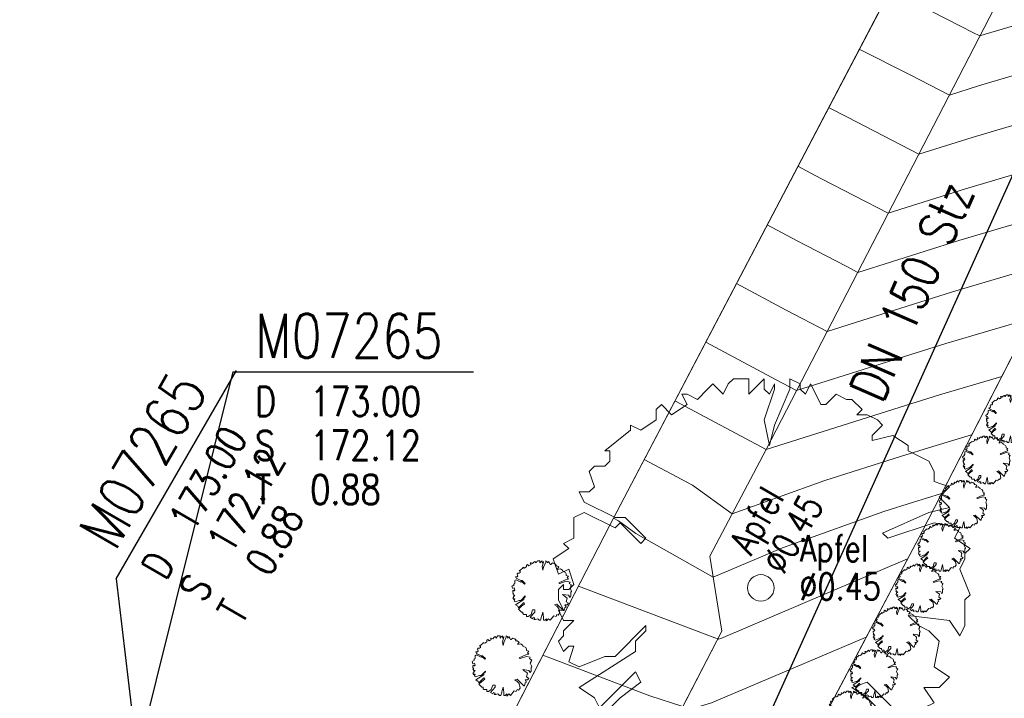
# Model space of a CAD drawing. Header units: metres. Extents: x 3490449 to 3490968, y 5754217 to 5754743.
# Tile 124 of 212: x 3490680 to 3490696, y 5754621 to 5754633. Entities that reach past the tile are written whole.
import ezdxf
from ezdxf.enums import TextEntityAlignment as Align

# ---------------------------------------------------------------- set-up
doc = ezdxf.new("R2010")
doc.units = ezdxf.units.M
doc.header["$LTSCALE"] = 0.25
for name, color, linetype, lineweight, true_color in [('Kartierung-07$0$$BRUCH', 7, 'Continuous', 18, 0x82563a), ('Kartierung-07$0$$HOEHEN_Haupt', 7, 'Continuous', 18, 0x82563a), ('Kartierung-07$0$$HOEHEN_Mittel', 7, 'Continuous', 18, 0x82563a), ('Kartierung-07$0$B_Baum', 7, 'Continuous', 18, 0x82563a), ('Kartierung-07$0$B_Befestigt', 7, 'Continuous', 18, 0x82563a), ('Kartierung-07$0$B_Gelaendeknick', 7, 'Continuous', 18, 0x82563a), ('Kartierung-07$0$B_Hecke', 7, 'Continuous', 18, 0x82563a), ('Kartierung-07$0$B_Schrift_Baum', 7, 'Continuous', 18, 0x82563a), ('Kartierung-07$0$B_Schrift_Baum_60Grad', 7, 'Continuous', 18, 0x82563a), ('Kartierung-07$0$Hilfe_DGM', 7, 'Continuous', 18, 0x82563a)]:
    doc.layers.add(name, color=color, linetype=linetype, lineweight=lineweight, true_color=true_color)
for name, color, linetype in [('Kartierung-07$0$B_Schachtschrift_RW_HA', 7, 'Continuous'), ('Kartierung-07$0$B_Schachtschrift_RW_HA_60Grad', 7, 'Continuous'), ('Kartierung-07$0$B_SW-Leitung_HA', 7, 'Continuous'), ('Kartierung-07$0$B_SW-Leitung_HA_Schrift', 7, 'Continuous')]:
    doc.layers.add(name, color=color, linetype=linetype)
doc.styles.add('Kartierung-07$0$STANDARD', font='romans.shx', dxfattribs={"width": 0.8})

# ---------------------------------------------------------------- blocks, each defined once
blk = doc.blocks.new('Kartierung-07$0$Hecke')
at = {"layer": 'Kartierung-07$0$B_Hecke'}
blk.add_lwpolyline([(-0.447, -0.197), (-0.472, -0.185), (-0.46, -0.147), (-0.472, -0.147), (-0.485, -0.16), (-0.497, -0.135), (-0.485, -0.122), (-0.485, -0.11), (-0.46, -0.085), (-0.485, -0.085), (-0.497, -0.06), (-0.485, -0.06), (-0.497, -0.035), (-0.497, -0.01), (-0.485, 0.003), (-0.485, -0.01), (-0.472, -0.01), (-0.46, 0.003), (-0.472, 0.04), (-0.497, 0.028), (-0.51, 0.065), (-0.472, 0.09), (-0.485, 0.103), (-0.46, 0.115), (-0.46, 0.14), (-0.46, 0.165), (-0.435, 0.178), (-0.36, 0.14), (-0.347, 0.153), (-0.297, 0.103), (-0.285, 0.115), (-0.335, 0.165), (-0.36, 0.165), (-0.435, 0.203), (-0.447, 0.228), (-0.422, 0.228), (-0.41, 0.24), (-0.422, 0.278), (-0.41, 0.29), (-0.385, 0.29), (-0.372, 0.303), (-0.372, 0.328), (-0.385, 0.328), (-0.322, 0.378), (-0.322, 0.39), (-0.297, 0.378), (-0.26, 0.403), (-0.26, 0.428), (-0.247, 0.44), (-0.222, 0.415), (-0.185, 0.44), (-0.197, 0.465), (-0.185, 0.465), (-0.16, 0.453), (-0.135, 0.478), (-0.122, 0.49), (-0.097, 0.465), (-0.085, 0.49), (-0.072, 0.503), (-0.035, 0.503), (-0.035, 0.465), (-0.022, 0.478), (0.003, 0.503), (0.003, 0.478), (0.015, 0.465), (0.028, 0.49), (0.028, 0.478), (0.003, 0.403), (0.015, 0.34), (0.028, 0.39), (0.065, 0.478), (0.065, 0.503), (0.09, 0.49), (0.09, 0.478), (0.103, 0.465), (0.115, 0.49), (0.128, 0.465), (0.14, 0.44), (0.153, 0.44), (0.178, 0.465), (0.203, 0.453), (0.215, 0.453), (0.24, 0.428), (0.228, 0.415), (0.253, 0.415), (0.278, 0.403), (0.29, 0.39), (0.265, 0.365), (0.265, 0.353), (0.315, 0.365), (0.353, 0.34), (0.353, 0.328), (0.403, 0.303), (0.415, 0.278), (0.415, 0.253), (0.453, 0.24), (0.428, 0.215), (0.453, 0.19), (0.403, 0.178), (0.29, 0.128), (0.303, 0.115), (0.415, 0.153), (0.478, 0.14), (0.465, 0.115), (0.503, 0.09), (0.49, 0.078), (0.49, 0.065), (0.478, 0.04), (0.503, -0.022), (0.49, -0.035), (0.49, -0.097), (0.478, -0.122), (0.453, -0.085), (0.353, -0.072), (0.378, -0.097), (0.403, -0.11), (0.428, -0.135), (0.415, -0.197), (0.453, -0.222), (0.428, -0.247), (0.39, -0.247), (0.415, -0.285), (0.39, -0.297), (0.378, -0.347), (0.365, -0.347), (0.253, -0.235), (0.215, -0.247), (0.253, -0.272), (0.29, -0.31), (0.303, -0.385), (0.278, -0.422), (0.253, -0.41), (0.24, -0.447), (0.203, -0.435), (0.14, -0.51), (0.115, -0.485), (0.078, -0.522), (0.078, -0.485), (0.053, -0.51), (0.028, -0.51), (0.028, -0.46), (0.015, -0.372), (-0.022, -0.51), (-0.047, -0.51), (-0.072, -0.485), (-0.11, -0.497), (-0.135, -0.497), (-0.122, -0.472), (-0.147, -0.46), (-0.16, -0.485), (-0.197, -0.46), (-0.122, -0.372), (-0.122, -0.335), (-0.16, -0.335), (-0.185, -0.41), (-0.235, -0.447), (-0.26, -0.447), (-0.26, -0.41), (-0.31, -0.41), (-0.322, -0.397), (-0.322, -0.372), (-0.347, -0.372), (-0.397, -0.322), (-0.347, -0.272), (-0.297, -0.235), (-0.31, -0.21), (-0.397, -0.297), (-0.41, -0.272), (-0.447, -0.247), (-0.31, -0.16), (-0.31, -0.135), (-0.285, -0.11), (-0.285, -0.097), (-0.36, -0.172), (-0.385, -0.172), (-0.447, -0.197)], dxfattribs=at)
blk = doc.blocks.new('Kartierung-07$0$B_Baum')
at = {"layer": 'Kartierung-07$0$B_Baum'}
blk.add_lwpolyline([(-0.4417, -0.1918), (-0.4667, -0.1793), (-0.4542, -0.1418), (-0.4667, -0.1418), (-0.4792, -0.1543), (-0.4917, -0.1293), (-0.4792, -0.1168), (-0.4792, -0.1043), (-0.4542, -0.0793), (-0.4792, -0.0793), (-0.4917, -0.0543), (-0.4792, -0.0543), (-0.4917, -0.0293), (-0.4917, -0.0043), (-0.4792, 0.0082), (-0.4792, -0.0043), (-0.4667, -0.0043), (-0.4542, 0.0082), (-0.4667, 0.0457), (-0.4917, 0.0332), (-0.5042, 0.0707), (-0.4667, 0.0957), (-0.4792, 0.1082), (-0.4542, 0.1207), (-0.4542, 0.1457), (-0.4542, 0.1707), (-0.4292, 0.1832), (-0.3542, 0.1457), (-0.3417, 0.1582), (-0.2917, 0.1082), (-0.2792, 0.1207), (-0.3292, 0.1707), (-0.3542, 0.1707), (-0.4292, 0.2082), (-0.4417, 0.2332), (-0.4167, 0.2332), (-0.4042, 0.2457), (-0.4167, 0.2832), (-0.4042, 0.2957), (-0.3792, 0.2957), (-0.3667, 0.3082), (-0.3667, 0.3332), (-0.3792, 0.3332), (-0.3167, 0.3832), (-0.3167, 0.3957), (-0.2917, 0.3832), (-0.2542, 0.4082), (-0.2542, 0.4332), (-0.2417, 0.4457), (-0.2167, 0.4207), (-0.1792, 0.4457), (-0.1917, 0.4707), (-0.1792, 0.4707), (-0.1542, 0.4582), (-0.1292, 0.4832), (-0.1167, 0.4957), (-0.0917, 0.4707), (-0.0792, 0.4957), (-0.0667, 0.5082), (-0.0292, 0.5082), (-0.0292, 0.4707), (-0.0167, 0.4832), (0.0083, 0.5082), (0.0083, 0.4832), (0.0208, 0.4707), (0.0333, 0.4957), (0.0333, 0.4832), (0.0083, 0.4082), (0.0208, 0.3457), (0.0333, 0.3957), (0.0708, 0.4832), (0.0708, 0.5082), (0.0958, 0.4957), (0.0958, 0.4832), (0.1083, 0.4707), (0.1208, 0.4957), (0.1333, 0.4707), (0.1458, 0.4457), (0.1583, 0.4457), (0.1833, 0.4707), (0.2083, 0.4582), (0.2208, 0.4582), (0.2458, 0.4332), (0.2333, 0.4207), (0.2583, 0.4207), (0.2833, 0.4082), (0.2958, 0.3957), (0.2708, 0.3707), (0.2708, 0.3582), (0.3208, 0.3707), (0.3583, 0.3457), (0.3583, 0.3332), (0.4083, 0.3082), (0.4208, 0.2832), (0.4208, 0.2582), (0.4583, 0.2457), (0.4333, 0.2207), (0.4583, 0.1957), (0.4083, 0.1832), (0.2958, 0.1332), (0.3083, 0.1207), (0.4208, 0.1582), (0.4833, 0.1457), (0.4708, 0.1207), (0.5083, 0.0957), (0.4958, 0.0832), (0.4958, 0.0707), (0.4833, 0.0457), (0.5083, -0.0168), (0.4958, -0.0293), (0.4958, -0.0918), (0.4833, -0.1168), (0.4583, -0.0793), (0.3583, -0.0668), (0.3833, -0.0918), (0.4083, -0.1043), (0.4333, -0.1293), (0.4208, -0.1918), (0.4583, -0.2168), (0.4333, -0.2418), (0.3958, -0.2418), (0.4208, -0.2793), (0.3958, -0.2918), (0.3833, -0.3418), (0.3708, -0.3418), (0.2583, -0.2293), (0.2208, -0.2418), (0.2583, -0.2668), (0.2958, -0.3043), (0.3083, -0.3793), (0.2833, -0.4168), (0.2583, -0.4043), (0.2458, -0.4418), (0.2083, -0.4293), (0.1458, -0.5043), (0.1208, -0.4793), (0.0833, -0.5168), (0.0833, -0.4793), (0.0583, -0.5043), (0.0333, -0.5043), (0.0333, -0.4543), (0.0208, -0.3668), (-0.0167, -0.5043), (-0.0417, -0.5043), (-0.0667, -0.4793), (-0.1042, -0.4918), (-0.1292, -0.4918), (-0.1167, -0.4668), (-0.1417, -0.4543), (-0.1542, -0.4793), (-0.1917, -0.4543), (-0.1167, -0.3668), (-0.1167, -0.3293), (-0.1542, -0.3293), (-0.1792, -0.4043), (-0.2292, -0.4418), (-0.2542, -0.4418), (-0.2542, -0.4043), (-0.3042, -0.4043), (-0.3167, -0.3918), (-0.3167, -0.3668), (-0.3417, -0.3668), (-0.3917, -0.3168), (-0.3417, -0.2668), (-0.2917, -0.2293), (-0.3042, -0.2043), (-0.3917, -0.2918), (-0.4042, -0.2668), (-0.4417, -0.2418), (-0.3042, -0.1543), (-0.3042, -0.1293), (-0.2792, -0.1043), (-0.2792, -0.0918), (-0.3542, -0.1668), (-0.3792, -0.1668), (-0.4417, -0.1918)], dxfattribs=at)
blk = doc.blocks.new('Kartierung-07$0$B_Schachtbeschriftung')
blk.add_line((0, 0), (8.186, 0))
at = {"style": 'Kartierung-07$0$STANDARD', "width": 0.8}
for s, p in [('D ', (0.75, -0.5)), ('S ', (0.75, -2)), ('T ', (0.75, -3.5))]:
    blk.add_text(s, height=1, dxfattribs=at).set_placement(p, align=Align.TOP_LEFT)
at = {"ltscale": 0.02, "style": 'Kartierung-07$0$STANDARD', "width": 0.8}
for tag, p, height in [('NUMMER', (0.759, 0.479), 1.5), ('DECKEL', (2.627, -1.5), 1), ('SOHLE', (2.625, -2.996), 1), ('TIEFE', (2.628, -4.501), 1)]:
    blk.add_attdef(tag, p, '', height=height, dxfattribs=at)
at = {"ltscale": 0.02, "style": 'Kartierung-07$0$STANDARD', "width": 0.8, "flags": 1}
blk.add_attdef('FOTO', (1.057, -6.131), '', height=1, dxfattribs=at)

msp = doc.modelspace()

# ---------------------------------------------------------------- linework, layer by layer
at = {"layer": 'Kartierung-07$0$$BRUCH', "ltscale": 0.02}
for p, q in [((3490689.563, 5754624.02), (3490698.243, 5754640.592)), ((3490699.717, 5754639.811), (3490692.221, 5754625.307)), ((3490694.874, 5754623.913), (3490702.395, 5754638.57)), ((3490691.261, 5754623.492), (3490692.221, 5754625.307)), ((3490689.563, 5754624.02), (3490686.214, 5754617.513)), ((3490690.521, 5754615.672), (3490694.874, 5754623.913)), ((3490691.468, 5754622.215), (3490691.261, 5754623.492)), ((3490688.503, 5754616.491), (3490691.468, 5754622.215))]:
    msp.add_line(p, q, dxfattribs=at)
at = {"layer": 'Kartierung-07$0$$HOEHEN_Haupt', "ltscale": 0.02}
for points in [[(3490692.239, 5754629.128), (3490692.735, 5754628.863), (3490693.582, 5754628.425), (3490693.779, 5754628.322), (3490695.501, 5754628.865), (3490697.759, 5754629.535)], [(3490689.626, 5754624.14), (3490689.713, 5754624.093), (3490690.006, 5754623.882), (3490691.318, 5754623.139), (3490692.502, 5754623.637), (3490694.223, 5754624.255), (3490694.73, 5754624.415), (3490694.946, 5754624.483), (3490695.206, 5754624.56)]]:
    msp.add_lwpolyline(points, dxfattribs=at)
at = {"layer": 'Kartierung-07$0$$HOEHEN_Mittel', "ltscale": 0.02}
for points in [[(3490694.329, 5754633.119), (3490695.025, 5754632.766), (3490695.538, 5754632.506), (3490695.739, 5754632.404), (3490695.857, 5754632.343), (3490695.945, 5754632.371), (3490699.801, 5754633.515)], [(3490693.806, 5754632.121), (3490694.672, 5754631.683), (3490695.338, 5754631.338), (3490695.834, 5754631.494), (3490699.291, 5754632.52)], [(3490693.284, 5754631.124), (3490693.604, 5754630.961), (3490694.818, 5754630.333), (3490695.723, 5754630.618), (3490698.78, 5754631.525)], [(3490692.761, 5754630.126), (3490692.906, 5754630.048), (3490693.154, 5754629.92), (3490694.299, 5754629.328), (3490695.612, 5754629.741), (3490698.269, 5754630.53)], [(3490697.248, 5754628.54), (3490695.39, 5754627.988), (3490693.846, 5754627.502), (3490693.26, 5754627.317), (3490692.564, 5754627.678), (3490691.716, 5754628.131)], [(3490696.738, 5754627.545), (3490695.279, 5754627.112), (3490694.067, 5754626.73), (3490692.74, 5754626.312), (3490692.392, 5754626.492), (3490691.193, 5754627.133)], [(3490690.671, 5754626.135), (3490692.221, 5754625.307), (3490692.221, 5754625.307), (3490694.288, 5754625.958), (3490695.168, 5754626.236), (3490696.227, 5754626.55)], [(3490690.148, 5754625.137), (3490690.967, 5754624.7), (3490691.643, 5754624.214), (3490693.222, 5754624.781), (3490694.509, 5754625.187), (3490695.057, 5754625.359), (3490695.716, 5754625.555)], [(3490694.628, 5754623.448), (3490691.451, 5754622.094), (3490691.45, 5754622.094), (3490691.413, 5754622.084), (3490691.403, 5754622.089), (3490691.347, 5754622.106), (3490691.347, 5754622.106), (3490689.03, 5754622.985)], [(3490693.924, 5754622.118), (3490691.292, 5754620.996), (3490691.29, 5754620.996), (3490690.913, 5754620.888), (3490690.807, 5754620.939), (3490690.243, 5754621.119), (3490690.243, 5754621.119), (3490688.425, 5754621.808)]]:
    msp.add_lwpolyline(points, dxfattribs=at)
at = {"layer": 'Kartierung-07$0$B_Baum'}
msp.add_circle((3490692.131, 5754622.954, 173.475), 0.225, dxfattribs=at)
at = {"layer": 'Kartierung-07$0$B_Befestigt', "ltscale": 0.02}
for points in [[(3490689.563, 5754624.02), (3490698.243, 5754640.592)], [(3490699.717, 5754639.811), (3490692.221, 5754625.307)], [(3490688.503, 5754616.491), (3490691.468, 5754622.215), (3490691.261, 5754623.492), (3490692.221, 5754625.307)], [(3490689.563, 5754624.02), (3490686.214, 5754617.513)]]:
    msp.add_lwpolyline(points, dxfattribs=at)
at = {"layer": 'Kartierung-07$0$B_Gelaendeknick', "ltscale": 0.02}
msp.add_lwpolyline([(3490690.037, 5754614.77), (3490690.521, 5754615.672), (3490694.874, 5754623.913), (3490702.395, 5754638.57), (3490708.139, 5754650.193), (3490713.885, 5754659.864)], dxfattribs=at)
at = {"layer": 'Kartierung-07$0$B_Schachtschrift_RW_HA', "ltscale": 0.02, "elevation": 172.997}
msp.add_lwpolyline([(3490683.154, 5754626.627), (3490681.524, 5754620.091)], dxfattribs=at)
at = {"layer": 'Kartierung-07$0$B_Schachtschrift_RW_HA_60Grad', "ltscale": 0.02, "elevation": 172.997}
msp.add_lwpolyline([(3490681.169, 5754623.11), (3490681.524, 5754620.091)], dxfattribs=at)
at = {"layer": 'Kartierung-07$0$B_SW-Leitung_HA', "ltscale": 0.02}
msp.add_line((3490698.496, 5754634.606), (3490687.958, 5754611.228, 172.316), dxfattribs=at)
at = {"layer": 'Kartierung-07$0$Hilfe_DGM', "ltscale": 0.02}
for points in [[(3490656.374, 5754623.836), (3490682.217, 5754611.722), (3490682.924, 5754612.693), (3490680.079, 5754614.126), (3490682.427, 5754618.726), (3490685.389, 5754617.351), (3490685.536, 5754617.294), (3490685.734, 5754617.731), (3490686.214, 5754617.513), (3490689.563, 5754624.02), (3490698.243, 5754640.592)], [(3490702.395, 5754638.57), (3490694.874, 5754623.913), (3490690.037, 5754614.77), (3490687.845, 5754610.217), (3490688.499, 5754609.796), (3490687.896, 5754608.537)]]:
    msp.add_lwpolyline(points, dxfattribs=at)

# ---------------------------------------------------------------- block references
at = {"layer": 'Kartierung-07$0$B_Baum', "xscale": 7, "yscale": 7, "zscale": 7}
msp.add_blockref('Kartierung-07$0$B_Baum', (3490692.131, 5754622.954, 329.623), dxfattribs=at)
at = {"layer": 'Kartierung-07$0$B_Hecke', "ltscale": 0.02, "xscale": 0.7999999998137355, "yscale": 0.7999999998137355, "zscale": 0.7999999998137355}
for p in [(3490696.366, 5754625.837), (3490695.97, 5754625.134), (3490695.574, 5754624.381), (3490695.208, 5754623.648), (3490694.827, 5754622.953), (3490694.438, 5754622.223), (3490694.058, 5754621.5), (3490693.653, 5754620.796)]:
    msp.add_blockref('Kartierung-07$0$Hecke', p, dxfattribs=at)
at = {"layer": 'Kartierung-07$0$B_Hecke', "ltscale": 0.02}
for p in [(3490688.408, 5754622.914), (3490687.733, 5754621.636)]:
    msp.add_blockref('Kartierung-07$0$Hecke', p, dxfattribs=at)
at = {"layer": 'Kartierung-07$0$B_Schachtschrift_RW_HA', "ltscale": 0.02, "xscale": 0.5, "yscale": 0.5, "zscale": 0.5}
msp.add_blockref('Kartierung-07$0$B_Schachtbeschriftung', (3490683.154, 5754626.627, -1.162), dxfattribs=at).add_auto_attribs({'NUMMER': 'M07265', 'DECKEL': '173.00', 'SOHLE': '172.12', 'TIEFE': '0.88'})
at = {"layer": 'Kartierung-07$0$B_Schachtschrift_RW_HA_60Grad', "ltscale": 0.02, "xscale": 0.4999999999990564, "yscale": 0.4999999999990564, "zscale": 0.4999999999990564, "rotation": 59.99999999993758}
msp.add_blockref('Kartierung-07$0$B_Schachtbeschriftung', (3490681.169, 5754623.11, -1.162), dxfattribs=at).add_auto_attribs({'NUMMER': 'M07265', 'DECKEL': '173.00', 'SOHLE': '172.12', 'TIEFE': '0.88'})

# ---------------------------------------------------------------- texts
at = {"layer": 'Kartierung-07$0$B_Schrift_Baum', "char_height": 0.45, "width": 2.01912, "attachment_point": 1, "style": 'Kartierung-07$0$STANDARD'}
for s, insert in [('Apfel', (3490692.797, 5754623.851, 16.24)), ('%%C0.45', (3490692.785, 5754623.203, 234.609))]:
    msp.add_mtext(s, dxfattribs=dict(at, insert=insert))
at = {"layer": 'Kartierung-07$0$B_Schrift_Baum_60Grad', "char_height": 0.45, "width": 2.01912, "attachment_point": 1, "rotation": 60, "style": 'Kartierung-07$0$STANDARD'}
for s, insert in [('Apfel', (3490691.574, 5754623.717, 16.24)), ('%%C0.45', (3490692.129, 5754623.382, 234.609))]:
    msp.add_mtext(s, dxfattribs=dict(at, insert=insert))
at = {"layer": 'Kartierung-07$0$B_SW-Leitung_HA_Schrift', "ltscale": 0.02, "style": 'Kartierung-07$0$STANDARD', "width": 0.8}
msp.add_text('DN 150 Stz', height=0.625, rotation=66.4429, dxfattribs=at).set_placement((3490694.196, 5754626.077))

doc.saveas('drawing.dxf')
